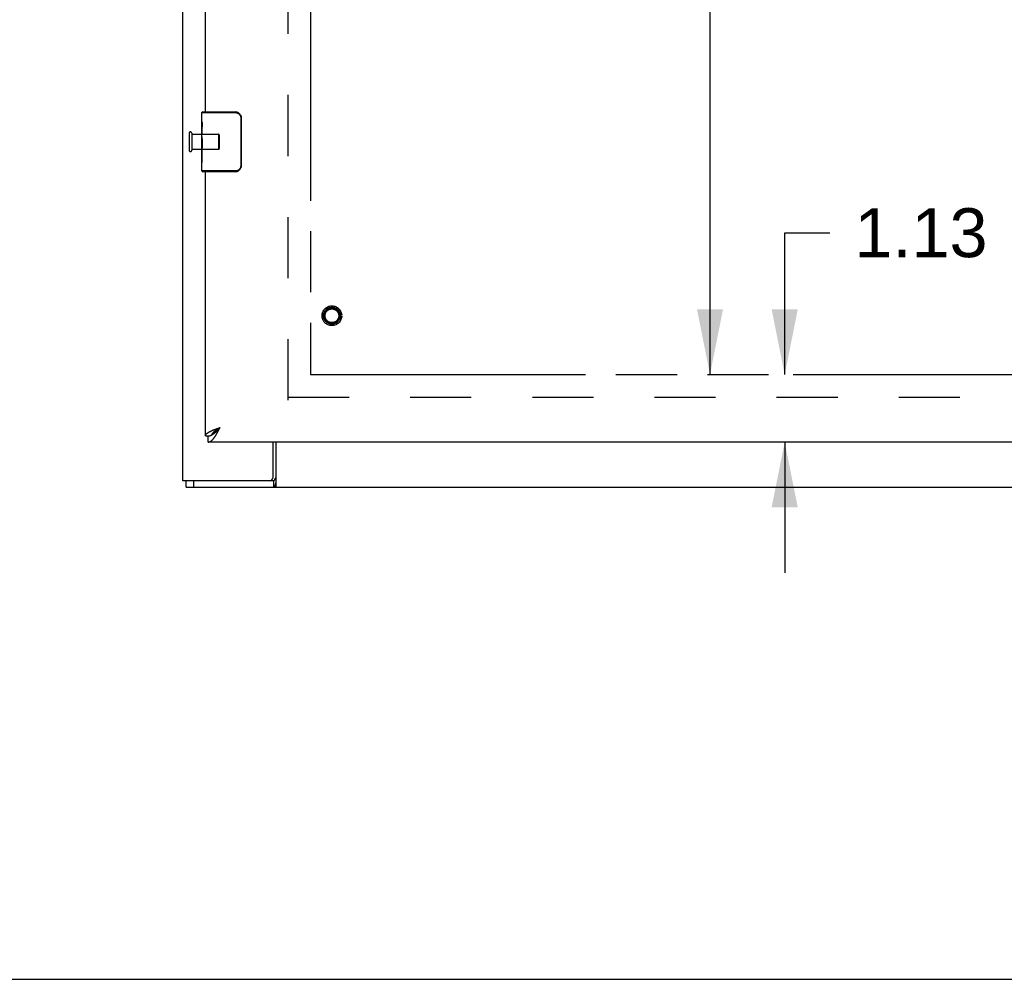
# Model space of a CAD drawing. Header units: inches. Extents: x 0 to 185, y 0 to 120.
# Tile 3 of 102: x 33 to 49, y 0 to 16. Entities that reach past the tile are written whole.
import ezdxf

# ---------------------------------------------------------------- set-up
doc = ezdxf.new("R2010")
doc.units = ezdxf.units.IN
doc.header["$LTSCALE"] = 10.163043
doc.header["$MEASUREMENT"] = 0
doc.linetypes.add('HIDDEN', pattern=[0.2, 0.1, -0.1])
doc.linetypes.add('PHANTOM', pattern=[0.8, 0.45, -0.05, 0.1, -0.05, 0.1, -0.05])
doc.layers.get('0').update_dxf_attribs({"linetype": 'CONTINUOUS'})
for name, color, linetype in [('02___PRT_ALL_AXES', 7, 'CONTINUOUS'), ('AVAILABLE_DOOR_SPACE', 7, 'CONTINUOUS'), ('DEFAULT_2', 8, 'HIDDEN'), ('DIMENSIONS', 7, 'CONTINUOUS')]:
    doc.layers.add(name, color=color, linetype=linetype)
doc.styles.get("Standard").update_dxf_attribs({"font": 'arial.ttf'})
doc.dimstyles.new('DIMSTYLE_1', dxfattribs={"dimtxt": 0.815217, "dimasz": 1.086957, "dimexe": 0.09, "dimexo": 0.07, "dimgap": 0.0375, "dimtad": 0, "dimtih": 1, "dimtoh": 1, "dimzin": 4, "dimdsep": 46, "dimtxsty": 'Standard', "dimblk": '_FILLED', "dimblk1": '_FILLED', "dimblk2": '_FILLED', "dimcen": 0.09, "dimazin": 1, "dimtfac": 1, "dimtofl": 0, "dimtmove": 0, "dimatfit": 3, "dimldrblk": '_FILLED', "dimfxl": 0, "dimtolj": 1, "dimtzin": 4, "dimarcsym": 0})

# ---------------------------------------------------------------- blocks, each defined once
blk = doc.blocks.new('_FILLED')
at = {"color": 0, "linetype": 'ByBlock'}
blk.add_solid([(0, 0), (-1, 0.2), (-1, -0.2)], dxfattribs=at)
blk = doc.blocks.new('*D14')
at = {"layer": 'DIMENSIONS', "color": 2, "linetype": 'Continuous'}
for p, q in [((44.043, 66.318), (44.043, 39.008)), ((44.043, 10.068), (44.043, 36.155))]:
    blk.add_line(p, q, dxfattribs=at)
at = {"layer": 'DIMENSIONS', "color": 2, "linetype": 'Continuous', "xscale": 1.0869565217, "yscale": 1.0869565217, "zscale": 1.0869565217}
for p, rotation in [((44.043, 66.318), 90), ((44.043, 10.068), 270)]:
    blk.add_blockref('_FILLED', p, dxfattribs=dict(at, rotation=rotation))
at = {"layer": 'DIMENSIONS', "color": 2, "linetype": 'Continuous', "insert": (44.043, 38.601), "char_height": 0.8152, "width": 2.84872, "attachment_point": 2, "line_spacing_factor": 0.9}
blk.add_mtext('56.25\\Ptyp.', dxfattribs=at)
blk = doc.blocks.new('*D15')
at = {"layer": 'DIMENSIONS', "color": 2, "linetype": 'Continuous'}
for p, q in [((45.286, 10.068), (45.286, 12.429)), ((45.286, 12.429), (46.039, 12.429)), ((45.286, 8.943), (45.286, 6.769))]:
    blk.add_line(p, q, dxfattribs=at)
at = {"layer": 'DIMENSIONS', "color": 2, "linetype": 'Continuous', "xscale": 1.0869565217, "yscale": 1.0869565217, "zscale": 1.0869565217}
for p, rotation in [((45.286, 10.068), 270), ((45.286, 8.943), 90)]:
    blk.add_blockref('_FILLED', p, dxfattribs=dict(at, rotation=rotation))
at = {"layer": 'DIMENSIONS', "color": 2, "linetype": 'Continuous', "insert": (46.446, 12.837), "char_height": 0.8152, "width": 2.21533, "attachment_point": 1, "line_spacing_factor": 0.9}
blk.add_mtext('1.13', dxfattribs=at)

msp = doc.modelspace()

# ---------------------------------------------------------------- linework, layer by layer
at = {"color": 3, "linetype": 'Continuous'}
for p, q in [((35.272, 8.297), (35.272, 72.895)), ((35.647, 14.443), (35.647, 29.61)), ((35.647, 9.047), (35.647, 13.443)), ((35.847, 9.172), (35.858, 9.176)), ((35.858, 9.176), (35.876, 9.183)), ((35.876, 9.183), (35.893, 9.189)), ((35.877, 9.159), (35.893, 9.189)), ((35.802, 9.155), (35.813, 9.159)), ((35.813, 9.159), (35.824, 9.164)), ((35.824, 9.164), (35.835, 9.168)), ((35.835, 9.168), (35.847, 9.172)), ((35.865, 9.135), (35.871, 9.147)), ((35.871, 9.147), (35.877, 9.159)), ((58.167, 8.943), (35.689, 8.943)), ((36.771, 8.359), (36.771, 8.943)), ((36.779, 8.297), (35.272, 8.297))]:
    msp.add_line(p, q, dxfattribs=at)
at = {"color": 7, "linetype": 'Continuous'}
for p, q in [((35.587, 14.282), (35.587, 14.428)), ((35.587, 14.428), (36.144, 14.428)), ((35.602, 14.443), (36.142, 14.443)), ((35.85, 14.443), (35.85, 14.428)), ((36.106, 14.443), (36.106, 14.428)), ((36.242, 14.343), (36.235, 14.343)), ((36.235, 14.343), (36.235, 13.543)), ((36.242, 14.343), (36.242, 13.543)), ((35.587, 14.024), (35.587, 14.058)), ((35.587, 13.827), (35.587, 13.859)), ((35.587, 13.458), (35.587, 13.597)), ((36.144, 13.458), (35.587, 13.458)), ((36.142, 13.443), (35.602, 13.443)), ((35.85, 13.443), (35.85, 13.458)), ((36.106, 13.443), (36.106, 13.458)), ((36.242, 13.543), (36.235, 13.543)), ((35.869, 9.174), (35.877, 9.179)), ((35.877, 9.172), (35.893, 9.189)), ((35.647, 9.047), (35.689, 9.047)), ((35.689, 8.943), (35.689, 9.047)), ((35.751, 9.063), (35.753, 9.064)), ((35.852, 9.163), (35.86, 9.168)), ((35.858, 9.151), (35.865, 9.158)), ((35.86, 9.168), (35.869, 9.174)), ((35.865, 9.158), (35.871, 9.165)), ((35.871, 9.165), (35.877, 9.172)), ((36.824, 8.193), (36.824, 8.943)), ((35.324, 8.193), (35.324, 8.297)), ((35.324, 8.193), (84.22, 8.193)), ((35.454, 8.193), (35.454, 8.297)), ((36.779, 8.297), (36.779, 8.193)), ((0, 0), (184.783, 0))]:
    msp.add_line(p, q, dxfattribs=at)
for points in [[(36.142, 14.443), (36.142, 14.443), (36.143, 14.442), (36.143, 14.441), (36.143, 14.44), (36.143, 14.439), (36.144, 14.437), (36.144, 14.435), (36.144, 14.433), (36.144, 14.43), (36.144, 14.428)], [(36.144, 14.428), (36.153, 14.428), (36.161, 14.426), (36.169, 14.425), (36.177, 14.422), (36.185, 14.419), (36.193, 14.415), (36.2, 14.41), (36.206, 14.405), (36.212, 14.399), (36.217, 14.394), (36.221, 14.388), (36.224, 14.382), (36.227, 14.377), (36.229, 14.372), (36.231, 14.366), (36.232, 14.361), (36.233, 14.356), (36.234, 14.352), (36.234, 14.347), (36.235, 14.343)], [(36.235, 14.379), (36.237, 14.373), (36.239, 14.368), (36.24, 14.362), (36.241, 14.355), (36.242, 14.349), (36.242, 14.343)], [(36.142, 13.443), (36.142, 13.443), (36.143, 13.444), (36.143, 13.445), (36.143, 13.446), (36.143, 13.447), (36.144, 13.449), (36.144, 13.451), (36.144, 13.453), (36.144, 13.456), (36.144, 13.458)], [(36.235, 13.543), (36.234, 13.539), (36.234, 13.534), (36.233, 13.529), (36.232, 13.525), (36.231, 13.52), (36.229, 13.514), (36.227, 13.509), (36.224, 13.503), (36.221, 13.498), (36.217, 13.492), (36.212, 13.487), (36.206, 13.481), (36.2, 13.476), (36.193, 13.471), (36.185, 13.467), (36.177, 13.464), (36.169, 13.461), (36.161, 13.459), (36.153, 13.458), (36.144, 13.458)], [(36.242, 13.543), (36.242, 13.537), (36.241, 13.53), (36.24, 13.524), (36.239, 13.518), (36.237, 13.512), (36.235, 13.507)], [(35.877, 9.179), (35.889, 9.187), (35.893, 9.189)], [(35.689, 9.047), (35.692, 9.047), (35.695, 9.047), (35.698, 9.047), (35.702, 9.048), (35.705, 9.048), (35.708, 9.048), (35.711, 9.049), (35.714, 9.05), (35.718, 9.05), (35.721, 9.051), (35.724, 9.052), (35.727, 9.053), (35.73, 9.054), (35.734, 9.055), (35.737, 9.056), (35.74, 9.058), (35.743, 9.059), (35.746, 9.061), (35.75, 9.062), (35.751, 9.063)], [(35.753, 9.064), (35.754, 9.065), (35.755, 9.068), (35.756, 9.071), (35.757, 9.073), (35.758, 9.076), (35.759, 9.079), (35.761, 9.081), (35.762, 9.084), (35.764, 9.087), (35.766, 9.089), (35.768, 9.092), (35.77, 9.094), (35.772, 9.097), (35.774, 9.1), (35.777, 9.102), (35.779, 9.105), (35.782, 9.108), (35.784, 9.11), (35.787, 9.113), (35.79, 9.116), (35.793, 9.118), (35.796, 9.121), (35.799, 9.123), (35.802, 9.126), (35.805, 9.129), (35.808, 9.131), (35.812, 9.134), (35.815, 9.137), (35.819, 9.139), (35.822, 9.142), (35.826, 9.145), (35.829, 9.147), (35.833, 9.15), (35.837, 9.152), (35.841, 9.155), (35.845, 9.158), (35.849, 9.16), (35.852, 9.163)], [(35.753, 9.064), (35.756, 9.065), (35.759, 9.067), (35.762, 9.069), (35.766, 9.071), (35.769, 9.073), (35.772, 9.075), (35.775, 9.077), (35.778, 9.079), (35.782, 9.082), (35.785, 9.084), (35.788, 9.086), (35.791, 9.089), (35.794, 9.091), (35.797, 9.094), (35.801, 9.096), (35.804, 9.099), (35.807, 9.102), (35.81, 9.105), (35.813, 9.107), (35.817, 9.11), (35.82, 9.113), (35.823, 9.116), (35.826, 9.119), (35.829, 9.122), (35.833, 9.125), (35.836, 9.128), (35.839, 9.132), (35.842, 9.135), (35.845, 9.138), (35.849, 9.141), (35.852, 9.145), (35.858, 9.151)], [(36.813, 8.254), (36.81, 8.244), (36.809, 8.239), (36.808, 8.234), (36.807, 8.229), (36.805, 8.224), (36.804, 8.219), (36.802, 8.214), (36.8, 8.211), (36.799, 8.207), (36.797, 8.204), (36.795, 8.201), (36.793, 8.199), (36.79, 8.197), (36.788, 8.195), (36.786, 8.194), (36.783, 8.193), (36.781, 8.193), (36.779, 8.193)], [(36.824, 8.29), (36.823, 8.288), (36.822, 8.285), (36.82, 8.282), (36.819, 8.278), (36.818, 8.274), (36.816, 8.269), (36.815, 8.264), (36.814, 8.259), (36.813, 8.254)]]:
    msp.add_lwpolyline(points, dxfattribs=at)
at = {"color": 3, "linetype": 'Continuous'}
for points in [[(35.647, 9.047), (35.647, 9.049), (35.647, 9.051), (35.647, 9.053), (35.648, 9.056), (35.649, 9.058), (35.649, 9.06), (35.65, 9.062), (35.651, 9.064), (35.652, 9.066), (35.654, 9.069), (35.655, 9.071), (35.657, 9.073), (35.659, 9.075), (35.66, 9.077), (35.662, 9.079), (35.664, 9.081), (35.667, 9.084), (35.669, 9.086), (35.672, 9.088), (35.674, 9.09), (35.677, 9.092), (35.68, 9.094), (35.683, 9.097), (35.686, 9.099), (35.689, 9.101), (35.693, 9.103), (35.696, 9.105), (35.7, 9.107), (35.703, 9.11), (35.707, 9.112), (35.711, 9.114), (35.715, 9.116), (35.719, 9.118), (35.723, 9.12), (35.728, 9.122), (35.732, 9.125), (35.736, 9.127), (35.741, 9.129), (35.746, 9.131), (35.75, 9.133)], [(35.689, 8.943), (35.692, 8.943), (35.695, 8.943), (35.698, 8.944), (35.702, 8.944), (35.705, 8.945), (35.708, 8.946), (35.711, 8.947), (35.714, 8.948), (35.718, 8.949), (35.721, 8.95), (35.724, 8.952), (35.727, 8.954), (35.73, 8.955), (35.734, 8.957), (35.737, 8.959), (35.74, 8.962), (35.743, 8.964), (35.746, 8.967), (35.75, 8.969), (35.753, 8.972), (35.756, 8.975), (35.759, 8.978), (35.762, 8.981), (35.766, 8.984), (35.769, 8.988), (35.772, 8.991), (35.775, 8.995), (35.778, 8.999), (35.782, 9.003), (35.785, 9.007), (35.788, 9.011), (35.791, 9.015), (35.794, 9.019), (35.797, 9.024), (35.801, 9.028), (35.804, 9.033), (35.807, 9.038), (35.81, 9.043)], [(35.75, 9.133), (35.755, 9.135), (35.76, 9.138), (35.765, 9.14), (35.77, 9.142), (35.775, 9.144), (35.78, 9.146), (35.786, 9.148), (35.791, 9.151), (35.796, 9.153), (35.802, 9.155)], [(35.81, 9.043), (35.813, 9.047), (35.817, 9.052), (35.82, 9.058), (35.823, 9.063), (35.826, 9.068), (35.829, 9.073), (35.833, 9.079), (35.836, 9.084), (35.839, 9.09), (35.842, 9.095), (35.845, 9.101), (35.849, 9.106), (35.852, 9.112), (35.855, 9.118), (35.858, 9.124), (35.865, 9.135)], [(36.797, 8.322), (36.795, 8.316), (36.794, 8.313), (36.793, 8.311), (36.792, 8.308), (36.79, 8.306), (36.789, 8.304), (36.788, 8.302), (36.786, 8.3), (36.785, 8.299), (36.783, 8.298), (36.782, 8.297), (36.78, 8.297), (36.779, 8.297)], [(36.824, 8.353), (36.822, 8.352), (36.82, 8.352), (36.818, 8.351), (36.816, 8.35), (36.814, 8.348), (36.812, 8.347), (36.81, 8.345), (36.808, 8.343), (36.806, 8.341), (36.805, 8.338), (36.804, 8.336), (36.802, 8.333), (36.801, 8.331), (36.8, 8.328), (36.798, 8.325), (36.797, 8.322)]]:
    msp.add_lwpolyline(points, dxfattribs=at)
at = {"color": 7, "linetype": 'Continuous'}
for centre, radius, start, end in [((35.602, 14.428), 0.015, 90, 180), ((36.142, 14.343), 0.1, 21.1999, 90), ((35.602, 13.458), 0.015, 180, 270), ((36.142, 13.543), 0.1, 270, 338.7946)]:
    msp.add_arc(centre, radius, start, end, dxfattribs=at)
at = {"color": 3, "linetype": 'Continuous'}
msp.add_arc((36.709, 8.359), 0.0625, 270, 360, dxfattribs=at)
at = {"layer": '02___PRT_ALL_AXES', "color": 7, "linetype": 'Continuous'}
for p, q in [((35.587, 14.282), (35.587, 14.428)), ((35.587, 14.024), (35.587, 14.281)), ((35.593, 14.226), (35.587, 14.226)), ((35.587, 14.194), (35.594, 14.194)), ((35.594, 14.058), (35.594, 14.194)), ((35.587, 14.058), (35.594, 14.058)), ((35.587, 13.458), (35.587, 14.022)), ((35.588, 13.995), (35.587, 13.995)), ((35.587, 13.863), (35.593, 13.863)), ((35.587, 13.827), (35.594, 13.827)), ((35.587, 13.765), (35.594, 13.765)), ((35.594, 13.597), (35.594, 13.827)), ((35.587, 13.597), (35.594, 13.597))]:
    msp.add_line(p, q, dxfattribs=at)
at = {"layer": '02___PRT_ALL_AXES', "color": 8, "linetype": 'HIDDEN'}
for p, q in [((35.419, 14.067), (35.419, 13.819)), ((35.419, 14.067), (35.866, 14.067)), ((35.419, 13.819), (35.866, 13.819))]:
    msp.add_line(p, q, dxfattribs=at)
at = {"layer": '02___PRT_ALL_AXES', "color": 7, "linetype": 'Continuous'}
for points in [[(35.587, 14.282), (35.587, 14.279), (35.587, 14.274), (35.588, 14.268), (35.589, 14.262), (35.59, 14.255), (35.59, 14.248), (35.591, 14.24), (35.592, 14.231)], [(35.592, 14.231), (35.593, 14.222), (35.593, 14.213), (35.594, 14.204), (35.594, 14.194)], [(35.587, 14.024), (35.587, 14.016), (35.587, 14.007), (35.588, 13.997)], [(35.588, 13.997), (35.589, 13.986), (35.59, 13.975), (35.591, 13.964), (35.592, 13.951), (35.593, 13.939), (35.593, 13.927), (35.594, 13.914), (35.594, 13.901), (35.594, 13.888), (35.593, 13.875), (35.593, 13.863), (35.592, 13.851), (35.591, 13.838)]]:
    msp.add_lwpolyline(points, dxfattribs=at)
at = {"layer": '02___PRT_ALL_AXES', "color": 8, "linetype": 'HIDDEN'}
msp.add_circle((37.751, 11.047), 0.124, dxfattribs=at)
at = {"layer": '02___PRT_ALL_AXES', "color": 7, "linetype": 'Continuous'}
msp.add_ellipse((35.85, 13.859), major_axis=(0.263, 0), ratio=0.432808, start_param=3.141593, end_param=3.321581, dxfattribs=at)
at = {"layer": 'AVAILABLE_DOOR_SPACE', "color": 4, "linetype": 'PHANTOM'}
for p, q in [((37.397, 66.318), (37.397, 10.068)), ((37.397, 10.068), (45.428, 10.068)), ((45.428, 10.07), (48.428, 10.07)), ((45.428, 10.068), (45.428, 10.07)), ((48.428, 10.07), (48.428, 10.068)), ((48.428, 10.068), (54.584, 10.068))]:
    msp.add_line(p, q, dxfattribs=at)
at = {"layer": 'DEFAULT_2', "color": 8, "linetype": 'HIDDEN'}
for p, q in [((37.022, 9.641), (37.022, 66.745)), ((35.376, 14.085), (35.376, 13.801)), ((35.419, 14.085), (35.419, 13.801)), ((35.866, 14.067), (35.866, 13.819)), ((35.876, 14.057), (35.876, 13.829)), ((37.022, 9.693), (57.501, 9.693))]:
    msp.add_line(p, q, dxfattribs=at)
for radius in [0.164, 0.142, 0.124, 0.114]:
    msp.add_circle((37.751, 11.047), radius, dxfattribs=at)
for centre, radius, start, end in [((35.397, 14.085), 0.0215, 0, 180), ((35.866, 14.057), 0.01, 0, 90), ((35.397, 13.801), 0.0215, 180, 360), ((35.866, 13.829), 0.01, 270, 360)]:
    msp.add_arc(centre, radius, start, end, dxfattribs=at)

# ---------------------------------------------------------------- dimensions: what is measured, and where the dimension line sits
at = {"layer": 'DIMENSIONS', "color": 2, "linetype": 'Continuous'}
dim = msp.add_linear_dim(base=(44.043, 10.068), p1=(37.397, 66.318), p2=(37.397, 10.068), angle=270, text='<>\\Ptyp.', dimstyle='DIMSTYLE_1', dxfattribs=at)
dim.commit()
dim.dimension.update_dxf_attribs({"geometry": '*D14', "text_midpoint": (44.043, 37.582), "dimtype": 160})
dim = msp.add_linear_dim(base=(45.285786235, 8.942927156), p1=(37.396841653, 10.067927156), p2=(35.688841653, 8.942927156), angle=270, dimstyle='DIMSTYLE_1', dxfattribs=at)
dim.commit()
dim.dimension.update_dxf_attribs({"geometry": '*D15', "text_midpoint": (47.589453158, 12.424924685), "dimtype": 160})

doc.saveas('drawing.dxf')
